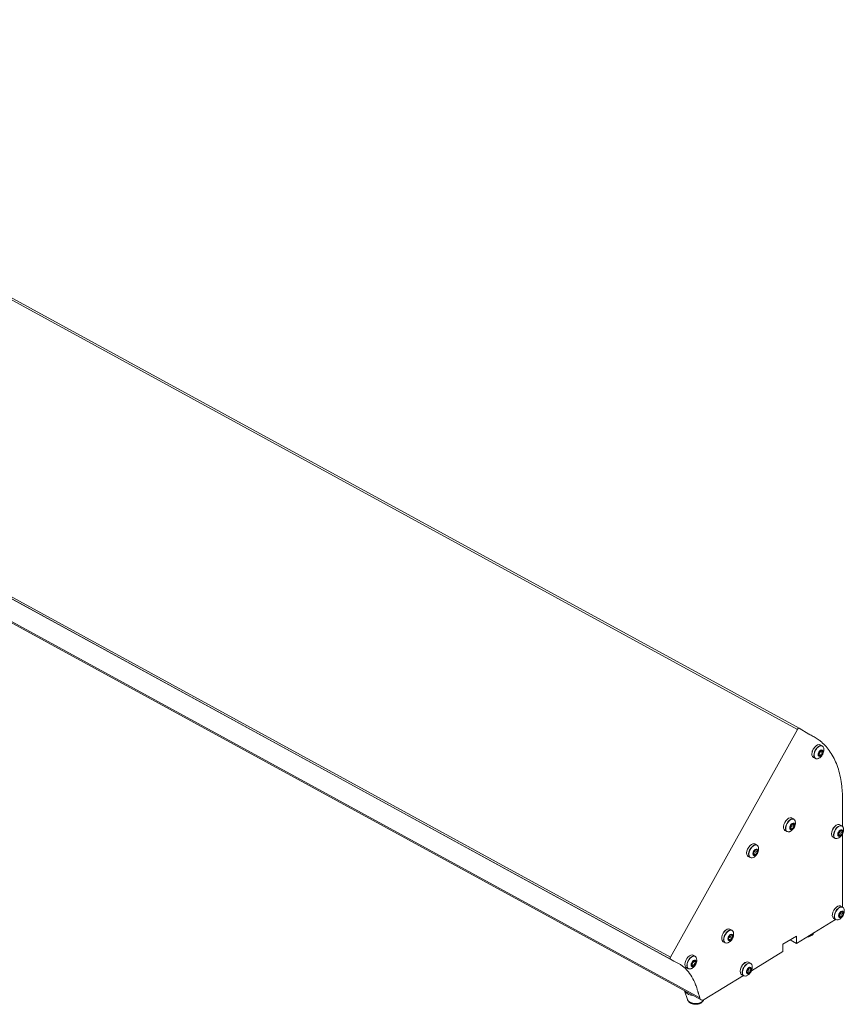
# Model space of a CAD drawing. Header units: millimetres. Extents: x 28 to 1957, y -604 to 195.
# Tile 3 of 3: x 1495 to 1957, y -604 to -52. Entities that reach past the tile are written whole.
import ezdxf

# ---------------------------------------------------------------- set-up
doc = ezdxf.new("R2010")
doc.units = ezdxf.units.MM

msp = doc.modelspace()

# ---------------------------------------------------------------- linework, layer by layer
at = {"color": 7, "linetype": 'Continuous', "lineweight": 15}
for p, q in [((1931.04, -449.73), (1204.91, -52.8)), ((1932.01, -449.13), (1205.88, -52.21)), ((1133.84, -180.3), (1859.97, -577.23)), ((1133.84, -181.46), (1859.96, -578.38)), ((1861.91, -579.51), (1135.79, -182.59)), ((1150.22, -203.25), (1876.35, -600.17)), ((1150.94, -204.33), (1877.07, -601.26)), ((1859.97, -577.23), (1931.04, -449.73)), ((1937.56, -452.34), (1932.01, -449.13)), ((1937.56, -452.34), (1937.7, -452.42)), ((1943.34, -463.21), (1944.65, -463.92)), ((1945.12, -463.04), (1943.82, -462.32)), ((1943.85, -461.64), (1944.09, -461.77)), ((1944.99, -458.99), (1943.88, -458.39)), ((1944.17, -461.79), (1945.14, -462.32)), ((1945.91, -461.13), (1945.82, -460.42)), ((1940.05, -465.41), (1941.16, -466.01)), ((1944.06, -464.33), (1942.75, -463.62)), ((1943.01, -463.78), (1942.76, -463.64)), ((1956.36, -504.02), (1956.36, -490.93)), ((1929.06, -499.96), (1927.95, -499.36)), ((1929.97, -502.11), (1929.89, -501.42)), ((1924.11, -506.38), (1925.22, -506.98)), ((1927.13, -504.9), (1926.79, -504.71)), ((1928.29, -505.24), (1926.98, -504.52)), ((1927.52, -504.02), (1928.83, -504.74)), ((1927.85, -502.73), (1927.99, -502.8)), ((1929.25, -503.83), (1927.94, -503.11)), ((1928.38, -502.72), (1929.15, -503.14)), ((1954.85, -506.96), (1956.16, -507.68)), ((1955.99, -503.73), (1954.88, -503.12)), ((1955.09, -506.19), (1955.6, -506.47)), ((1951.05, -510.14), (1952.16, -510.75)), ((1953.83, -510.68), (1954.36, -510.42)), ((1954.54, -509.09), (1953.92, -508.75)), ((1955.84, -508.37), (1954.54, -507.66)), ((1956.36, -549.26), (1956.36, -508.13)), ((1908.38, -518.96), (1907.07, -518.25)), ((1908.42, -514.51), (1907.31, -513.9)), ((1907.31, -517.54), (1908.62, -518.25)), ((1907.44, -516.99), (1907.87, -517.23)), ((1903.47, -520.92), (1904.58, -521.53)), ((1906.27, -521.45), (1906.78, -521.2)), ((1906.38, -518.87), (1906.35, -518.86)), ((1907.13, -519.9), (1906.45, -519.53)), ((1956.41, -549.29), (1955.3, -548.68)), ((1930.5, -569.56), (1952.4, -556.21)), ((1951.46, -555.7), (1952.57, -556.31)), ((1954.25, -556.23), (1954.77, -555.98)), ((1954.36, -553.65), (1954.33, -553.64)), ((1955.11, -554.67), (1954.44, -554.3)), ((1956.36, -553.74), (1955.06, -553.02)), ((1955.3, -552.31), (1956.61, -553.03)), ((1955.42, -551.77), (1955.85, -552.01)), ((1894.42, -562.22), (1893.31, -561.61)), ((1892.95, -567.57), (1892.32, -567.23)), ((1894.25, -566.89), (1892.94, -566.18)), ((1893.26, -565.49), (1894.57, -566.2)), ((1893.53, -564.68), (1894.05, -564.97)), ((1895.33, -564.36), (1895.25, -563.68)), ((1922.94, -570.09), (1930.5, -565.48)), ((1930.5, -569.56), (1926.97, -567.63)), ((1930.5, -565.48), (1930.5, -569.56)), ((1889.47, -568.63), (1890.58, -569.24)), ((1922.94, -574.17), (1922.94, -570.09)), ((1859.96, -578.38), (1861.91, -579.51)), ((1873.78, -576.76), (1872.67, -576.16)), ((1874.69, -578.9), (1874.61, -578.17)), ((1905.31, -584.92), (1922.94, -574.17)), ((1861.91, -579.51), (1864.43, -580.77)), ((1868.83, -583.17), (1869.94, -583.78)), ((1871.77, -581.45), (1871.57, -581.34)), ((1872.75, -582.12), (1871.9, -581.66)), ((1872.06, -581.06), (1873.36, -581.77)), ((1873.87, -580.91), (1872.57, -580.19)), ((1872.64, -579.47), (1873.94, -580.18)), ((1872.67, -579.35), (1872.96, -579.51)), ((1903.59, -584.25), (1904.9, -584.96)), ((1904.84, -580.72), (1903.73, -580.12)), ((1904.05, -583.23), (1904.65, -583.56)), ((1878.89, -601.03), (1900.83, -587.65)), ((1899.89, -587.14), (1901, -587.74)), ((1903.19, -586), (1902.63, -585.69)), ((1902.69, -587.66), (1903.2, -587.42)), ((1904.51, -585.63), (1903.2, -584.91)), ((1867.87, -596.23), (1869.44, -601.03))]:
    msp.add_line(p, q, dxfattribs=at)
at = {"color": 8, "linetype": 'Continuous', "lineweight": 15}
for p, q in [((1944, -461.69), (1943.9, -461.63)), ((1945.06, -461.68), (1944.68, -461.47)), ((1942.78, -463.68), (1942.89, -463.75)), ((1943.09, -464.41), (1943.47, -464.62)), ((1926.81, -504.79), (1926.97, -504.88)), ((1927.26, -505.37), (1927.66, -505.59)), ((1927.94, -502.76), (1927.87, -502.73)), ((1929.04, -502.57), (1928.68, -502.37)), ((1955.46, -506.23), (1955.22, -506.09)), ((1956.23, -506.82), (1955.64, -506.49)), ((1956.66, -504.47), (1956.85, -505.15)), ((1953.81, -509.02), (1954.13, -509.2)), ((1954.06, -508.46), (1955.21, -509.09)), ((1907.74, -517.04), (1907.54, -516.93)), ((1908.62, -517.44), (1908.18, -517.2)), ((1906.31, -519.86), (1906.65, -520.05)), ((1906.35, -518.86), (1906.36, -518.87)), ((1906.5, -519.05), (1907.78, -519.75)), ((1954.29, -554.64), (1954.64, -554.83)), ((1954.34, -553.64), (1954.35, -553.65)), ((1954.49, -553.82), (1955.77, -554.52)), ((1955.73, -551.82), (1955.52, -551.71)), ((1956.6, -552.22), (1956.16, -551.98)), ((1892.23, -567.5), (1892.54, -567.67)), ((1892.46, -566.97), (1893.61, -567.6)), ((1894.66, -565.33), (1893.51, -564.7)), ((1893.91, -564.71), (1893.66, -564.57)), ((1871.59, -581.37), (1871.68, -581.42)), ((1871.82, -582.17), (1872.19, -582.38)), ((1872.87, -579.41), (1872.73, -579.34)), ((1873.88, -579.5), (1873.5, -579.29)), ((1905.1, -584.06), (1903.96, -583.43)), ((1904.5, -583.21), (1904.21, -583.05)), ((1902.59, -585.89), (1902.86, -586.04)), ((1902.68, -585.59), (1903.84, -586.23))]:
    msp.add_line(p, q, dxfattribs=at)
at = {"color": 7, "linetype": 'Continuous', "lineweight": 15, "flags": 128}
for points in [[(1932.01, -449.13), (1931.9, -449.1), (1931.78, -449.09), (1931.66, -449.13), (1931.52, -449.19), (1931.39, -449.29), (1931.26, -449.41), (1931.14, -449.56), (1931.04, -449.73)], [(1940, -460.82), (1940.13, -460.59), (1940.81, -459.64), (1941.6, -458.88), (1942.42, -458.4), (1943.2, -458.23), (1943.87, -458.38), (1943.88, -458.39)], [(1941.11, -461.42), (1941.24, -461.19), (1941.92, -460.24), (1942.71, -459.49), (1943.53, -459.01), (1944.31, -458.83), (1944.98, -458.99), (1944.99, -458.99)], [(1945.45, -462.21), (1945.34, -461.65), (1945.04, -461.3), (1944.6, -461.22), (1944.07, -461.42), (1943.54, -461.86), (1943.1, -462.49), (1942.8, -463.2), (1942.7, -463.89), (1942.8, -464.45), (1943.1, -464.8), (1943.54, -464.88), (1944.07, -464.68), (1944.6, -464.24), (1945.04, -463.61), (1945.34, -462.9), (1945.45, -462.21)], [(1942.89, -463.75), (1942.82, -463.73), (1942.77, -463.67), (1942.75, -463.58), (1942.75, -463.47), (1942.79, -463.35), (1942.85, -463.23), (1942.93, -463.13), (1943.02, -463.06)], [(1943.5, -462.18), (1943.51, -462.06), (1943.55, -461.94), (1943.61, -461.83), (1943.69, -461.73), (1943.78, -461.66), (1943.87, -461.63), (1943.95, -461.64), (1944, -461.69)], [(1944.68, -461.48), (1944.59, -461.58), (1944.5, -461.67), (1944.4, -461.74), (1944.3, -461.78), (1944.21, -461.8), (1944.13, -461.79), (1944.06, -461.75), (1944, -461.69)], [(1944.68, -461.48), (1944.76, -461.39), (1944.85, -461.32), (1944.94, -461.3), (1945.01, -461.31), (1945.06, -461.37), (1945.09, -461.45), (1945.09, -461.56), (1945.06, -461.68)], [(1945.25, -462.35), (1945.17, -462.34), (1945.1, -462.3), (1945.05, -462.24), (1945.01, -462.15), (1944.99, -462.05), (1945, -461.93), (1945.02, -461.81), (1945.06, -461.68)], [(1945.25, -462.35), (1945.32, -462.37), (1945.37, -462.43), (1945.4, -462.52), (1945.39, -462.63), (1945.35, -462.75), (1945.29, -462.87), (1945.21, -462.97), (1945.12, -463.04)], [(1942.89, -463.75), (1942.97, -463.76), (1943.04, -463.8), (1943.1, -463.86), (1943.13, -463.95), (1943.15, -464.05), (1943.15, -464.16), (1943.13, -464.29), (1943.09, -464.42)], [(1943.47, -464.62), (1943.38, -464.71), (1943.29, -464.78), (1943.21, -464.8), (1943.13, -464.79), (1943.08, -464.73), (1943.05, -464.65), (1943.05, -464.54), (1943.09, -464.42)], [(1943.47, -464.62), (1943.55, -464.51), (1943.65, -464.43), (1943.74, -464.36), (1943.84, -464.32), (1943.93, -464.3), (1944.01, -464.31), (1944.08, -464.35), (1944.14, -464.41)], [(1944.65, -463.92), (1944.64, -464.03), (1944.6, -464.15), (1944.53, -464.27), (1944.45, -464.37), (1944.36, -464.43), (1944.27, -464.46), (1944.2, -464.45), (1944.14, -464.41)], [(1924.11, -506.38), (1924.06, -506.35), (1923.59, -505.85), (1923.32, -505.09), (1923.3, -504.13), (1923.53, -503.05), (1923.97, -501.96), (1924.6, -500.96), (1925.36, -500.12), (1926.17, -499.52), (1926.97, -499.23), (1927.69, -499.25), (1927.95, -499.36)], [(1925.22, -506.98), (1925.17, -506.96), (1924.69, -506.46), (1924.43, -505.69), (1924.41, -504.73), (1924.64, -503.66), (1925.08, -502.57), (1925.71, -501.56), (1926.46, -500.72), (1927.28, -500.13), (1928.08, -499.83), (1928.8, -499.86), (1929.06, -499.96)], [(1929.51, -503.18), (1929.41, -502.62), (1929.11, -502.27), (1928.67, -502.19), (1928.14, -502.39), (1927.61, -502.83), (1927.17, -503.46), (1926.87, -504.17), (1926.76, -504.86), (1926.87, -505.42), (1927.17, -505.77), (1927.61, -505.85), (1928.14, -505.65), (1928.67, -505.21), (1929.11, -504.58), (1929.41, -503.87), (1929.51, -503.18)], [(1926.97, -504.88), (1926.89, -504.87), (1926.83, -504.82), (1926.8, -504.75), (1926.79, -504.64), (1926.82, -504.52), (1926.87, -504.4), (1926.95, -504.3), (1927.03, -504.21)], [(1926.97, -504.88), (1927.05, -504.87), (1927.13, -504.9), (1927.19, -504.95), (1927.24, -505.02), (1927.27, -505.11), (1927.28, -505.22), (1927.26, -505.34), (1927.23, -505.47)], [(1927.66, -505.59), (1927.58, -505.69), (1927.49, -505.77), (1927.4, -505.81), (1927.32, -505.81), (1927.26, -505.76), (1927.22, -505.69), (1927.21, -505.59), (1927.23, -505.47)], [(1927.45, -503.3), (1927.45, -503.2), (1927.48, -503.08), (1927.54, -502.96), (1927.61, -502.86), (1927.7, -502.78), (1927.79, -502.73), (1927.87, -502.73), (1927.94, -502.76)], [(1927.66, -505.59), (1927.74, -505.48), (1927.83, -505.38), (1927.92, -505.3), (1928.02, -505.25), (1928.11, -505.22), (1928.2, -505.21), (1928.28, -505.23), (1928.34, -505.28)], [(1928.62, -502.45), (1928.54, -502.56), (1928.45, -502.66), (1928.36, -502.74), (1928.26, -502.79), (1928.17, -502.82), (1928.08, -502.83), (1928, -502.81), (1927.94, -502.76)], [(1928.83, -504.74), (1928.83, -504.84), (1928.8, -504.96), (1928.74, -505.08), (1928.67, -505.18), (1928.58, -505.26), (1928.49, -505.31), (1928.41, -505.31), (1928.34, -505.28)], [(1928.62, -502.45), (1928.7, -502.35), (1928.79, -502.27), (1928.88, -502.23), (1928.96, -502.23), (1929.02, -502.27), (1929.06, -502.35), (1929.07, -502.45), (1929.04, -502.57)], [(1929.31, -503.16), (1929.23, -503.17), (1929.15, -503.14), (1929.09, -503.09), (1929.04, -503.02), (1929.01, -502.93), (1929, -502.82), (1929.01, -502.7), (1929.04, -502.57)], [(1929.31, -503.16), (1929.39, -503.17), (1929.45, -503.21), (1929.48, -503.29), (1929.49, -503.4), (1929.46, -503.52), (1929.41, -503.64), (1929.33, -503.74), (1929.25, -503.83)], [(1951.05, -510.14), (1950.64, -509.8), (1950.31, -509.11), (1950.22, -508.2), (1950.37, -507.15), (1950.75, -506.06), (1951.33, -505.01), (1952.05, -504.11), (1952.85, -503.44), (1953.67, -503.05), (1954.42, -502.97), (1954.88, -503.12)], [(1952.16, -510.75), (1951.75, -510.4), (1951.42, -509.71), (1951.33, -508.8), (1951.48, -507.76), (1951.86, -506.66), (1952.43, -505.62), (1953.16, -504.72), (1953.96, -504.04), (1954.78, -503.65), (1955.53, -503.58), (1956.15, -503.83), (1956.59, -504.39), (1956.59, -504.39)], [(1955.07, -509.42), (1955.6, -508.97), (1956.04, -508.35), (1956.34, -507.63), (1956.45, -506.95), (1956.34, -506.38), (1956.04, -506.04), (1955.6, -505.95), (1955.07, -506.15), (1954.55, -506.6), (1954.1, -507.22), (1953.8, -507.93), (1953.7, -508.62), (1953.8, -509.18), (1954.1, -509.53), (1954.55, -509.61), (1955.07, -509.42)], [(1953.99, -507.89), (1953.94, -507.83), (1953.92, -507.73), (1953.94, -507.62), (1953.98, -507.5), (1954.04, -507.38), (1954.12, -507.29), (1954.21, -507.22), (1954.3, -507.19)], [(1954.54, -507.66), (1954.62, -507.63), (1954.71, -507.56), (1954.8, -507.47), (1954.86, -507.35), (1954.9, -507.23), (1954.91, -507.12), (1954.89, -507.03), (1954.85, -506.96)], [(1954.85, -506.96), (1954.79, -506.9), (1954.77, -506.85)], [(1954.93, -506.48), (1954.98, -506.36), (1955.05, -506.24), (1955.13, -506.15), (1955.22, -506.09), (1955.31, -506.07), (1955.38, -506.08), (1955.43, -506.14), (1955.46, -506.23)], [(1956.02, -506.37), (1955.92, -506.44), (1955.82, -506.48), (1955.73, -506.5), (1955.65, -506.49), (1955.58, -506.46), (1955.52, -506.4), (1955.48, -506.32), (1955.46, -506.23)], [(1956.02, -506.37), (1956.11, -506.31), (1956.19, -506.3), (1956.27, -506.32), (1956.31, -506.38), (1956.34, -506.47), (1956.33, -506.58), (1956.29, -506.7), (1956.23, -506.82)], [(1954.13, -509.2), (1954.04, -509.25), (1953.95, -509.27), (1953.88, -509.25), (1953.83, -509.19), (1953.81, -509.1), (1953.82, -508.99), (1953.85, -508.87), (1953.91, -508.75)], [(1954.13, -509.2), (1954.22, -509.13), (1954.32, -509.09), (1954.41, -509.07), (1954.49, -509.07), (1954.57, -509.11), (1954.62, -509.16), (1954.66, -509.24), (1954.68, -509.34)], [(1955.21, -509.09), (1955.17, -509.21), (1955.1, -509.32), (1955.02, -509.42), (1954.92, -509.48), (1954.84, -509.5), (1954.76, -509.48), (1954.71, -509.43), (1954.68, -509.34)], [(1956.16, -507.68), (1956.2, -507.74), (1956.22, -507.83), (1956.21, -507.95), (1956.17, -508.07), (1956.1, -508.18), (1956.02, -508.28), (1955.93, -508.34), (1955.84, -508.37)], [(1903.47, -520.92), (1903.04, -520.53), (1902.72, -519.82), (1902.65, -518.9), (1902.81, -517.84), (1903.21, -516.75), (1903.8, -515.71), (1904.54, -514.83), (1905.34, -514.18), (1906.16, -513.81), (1906.9, -513.76), (1907.31, -513.9)], [(1904.14, -521.14), (1903.83, -520.43), (1903.76, -519.51), (1903.92, -518.45), (1904.32, -517.36), (1904.91, -516.32), (1905.64, -515.44), (1906.45, -514.78), (1907.26, -514.41), (1908.01, -514.37), (1908.42, -514.51)], [(1907.5, -520.2), (1908.02, -519.75), (1908.47, -519.12), (1908.77, -518.41), (1908.87, -517.72), (1908.77, -517.16), (1908.47, -516.81), (1908.02, -516.73), (1907.5, -516.93), (1906.97, -517.37), (1906.53, -518), (1906.23, -518.71), (1906.12, -519.4), (1906.23, -519.96), (1906.53, -520.31), (1906.97, -520.39), (1907.5, -520.2)], [(1906.36, -518.87), (1906.31, -518.82), (1906.28, -518.73), (1906.28, -518.62), (1906.31, -518.51), (1906.37, -518.39), (1906.44, -518.28), (1906.53, -518.21), (1906.62, -518.16)], [(1907.07, -518.25), (1907.16, -518.21), (1907.25, -518.13), (1907.32, -518.02), (1907.38, -517.91), (1907.41, -517.79), (1907.41, -517.68), (1907.38, -517.59), (1907.34, -517.55)], [(1907.21, -517.38), (1907.25, -517.26), (1907.31, -517.14), (1907.38, -517.04), (1907.47, -516.96), (1907.56, -516.93), (1907.64, -516.93), (1907.71, -516.97), (1907.74, -517.04)], [(1908.35, -517.07), (1908.25, -517.15), (1908.16, -517.21), (1908.06, -517.25), (1907.97, -517.26), (1907.89, -517.24), (1907.83, -517.2), (1907.78, -517.13), (1907.74, -517.04)], [(1908.35, -517.07), (1908.44, -517), (1908.52, -516.97), (1908.6, -516.98), (1908.66, -517.02), (1908.69, -517.1), (1908.7, -517.21), (1908.67, -517.33), (1908.62, -517.44)], [(1908.63, -518.26), (1908.69, -518.31), (1908.72, -518.39), (1908.72, -518.5), (1908.69, -518.62), (1908.63, -518.74), (1908.55, -518.84), (1908.46, -518.92), (1908.38, -518.96)], [(1908.63, -518.26), (1908.57, -518.21), (1908.52, -518.14), (1908.49, -518.05), (1908.48, -517.95), (1908.48, -517.83), (1908.51, -517.7), (1908.56, -517.57), (1908.62, -517.44)], [(1905.2, -521.69), (1904.67, -521.57), (1904.14, -521.14)], [(1906.65, -520.05), (1906.56, -520.12), (1906.47, -520.16), (1906.39, -520.15), (1906.33, -520.1), (1906.3, -520.02), (1906.3, -519.92), (1906.32, -519.8), (1906.38, -519.68)], [(1906.36, -518.87), (1906.43, -518.91), (1906.48, -518.98), (1906.51, -519.07), (1906.52, -519.18), (1906.51, -519.3), (1906.48, -519.43), (1906.44, -519.55), (1906.38, -519.68)], [(1906.65, -520.05), (1906.74, -519.97), (1906.84, -519.91), (1906.94, -519.88), (1907.02, -519.87), (1907.1, -519.88), (1907.17, -519.93), (1907.22, -519.99), (1907.25, -520.08)], [(1907.78, -519.75), (1907.75, -519.87), (1907.69, -519.99), (1907.61, -520.09), (1907.52, -520.16), (1907.43, -520.2), (1907.35, -520.2), (1907.29, -520.16), (1907.25, -520.08)], [(1951.46, -555.7), (1951.26, -555.57), (1950.84, -554.99), (1950.64, -554.17), (1950.69, -553.17), (1950.97, -552.08), (1951.47, -551.01), (1952.14, -550.03), (1952.91, -549.25), (1953.73, -548.73), (1954.52, -548.52), (1955.21, -548.64), (1955.3, -548.68)], [(1952.57, -556.31), (1952.37, -556.17), (1951.95, -555.6), (1951.75, -554.77), (1951.79, -553.77), (1952.08, -552.69), (1952.58, -551.61), (1953.24, -550.64), (1954.02, -549.86), (1954.84, -549.34), (1955.63, -549.13), (1956.32, -549.24), (1956.84, -549.67), (1956.84, -549.67)], [(1956.91, -549.76), (1957.22, -550.46), (1957.26, -550.66)], [(1955.48, -554.97), (1956.01, -554.53), (1956.46, -553.9), (1956.76, -553.19), (1956.86, -552.5), (1956.76, -551.94), (1956.46, -551.59), (1956.01, -551.51), (1955.48, -551.71), (1954.96, -552.15), (1954.51, -552.78), (1954.21, -553.49), (1954.11, -554.18), (1954.21, -554.74), (1954.51, -555.09), (1954.96, -555.17), (1955.48, -554.97)], [(1954.35, -553.65), (1954.29, -553.6), (1954.27, -553.51), (1954.27, -553.41), (1954.3, -553.29), (1954.35, -553.17), (1954.43, -553.07), (1954.52, -552.99), (1954.61, -552.94)], [(1954.64, -554.83), (1954.55, -554.9), (1954.46, -554.93), (1954.38, -554.93), (1954.32, -554.88), (1954.29, -554.8), (1954.29, -554.7), (1954.31, -554.58), (1954.36, -554.46)], [(1954.35, -553.65), (1954.42, -553.69), (1954.46, -553.76), (1954.49, -553.85), (1954.51, -553.96), (1954.5, -554.08), (1954.47, -554.21), (1954.43, -554.33), (1954.36, -554.46)], [(1954.64, -554.83), (1954.73, -554.75), (1954.83, -554.69), (1954.92, -554.66), (1955.01, -554.65), (1955.09, -554.66), (1955.16, -554.7), (1955.21, -554.77), (1955.24, -554.86)], [(1955.06, -553.02), (1955.15, -552.98), (1955.23, -552.9), (1955.31, -552.8), (1955.37, -552.68), (1955.4, -552.56), (1955.4, -552.45), (1955.37, -552.37), (1955.33, -552.33)], [(1955.2, -552.16), (1955.23, -552.04), (1955.29, -551.92), (1955.37, -551.82), (1955.46, -551.74), (1955.55, -551.71), (1955.63, -551.71), (1955.69, -551.75), (1955.73, -551.82)], [(1955.77, -554.52), (1955.74, -554.64), (1955.68, -554.76), (1955.6, -554.86), (1955.51, -554.94), (1955.42, -554.97), (1955.34, -554.97), (1955.28, -554.93), (1955.24, -554.86)], [(1956.33, -551.85), (1956.24, -551.93), (1956.14, -551.99), (1956.05, -552.03), (1955.96, -552.04), (1955.88, -552.02), (1955.81, -551.98), (1955.76, -551.91), (1955.73, -551.82)], [(1956.33, -551.85), (1956.42, -551.78), (1956.51, -551.75), (1956.59, -551.75), (1956.65, -551.8), (1956.68, -551.88), (1956.68, -551.98), (1956.66, -552.1), (1956.6, -552.22)], [(1956.62, -553.03), (1956.67, -553.08), (1956.7, -553.17), (1956.7, -553.27), (1956.67, -553.39), (1956.62, -553.51), (1956.54, -553.62), (1956.45, -553.69), (1956.36, -553.74)], [(1956.62, -553.03), (1956.55, -552.99), (1956.51, -552.92), (1956.47, -552.83), (1956.46, -552.72), (1956.47, -552.6), (1956.5, -552.48), (1956.54, -552.35), (1956.6, -552.22)], [(1889.47, -568.63), (1889.28, -568.5), (1888.85, -567.92), (1888.65, -567.1), (1888.7, -566.1), (1888.99, -565.01), (1889.48, -563.93), (1890.15, -562.96), (1890.93, -562.18), (1891.75, -561.66), (1892.54, -561.45), (1893.22, -561.57), (1893.31, -561.61)], [(1890.58, -569.24), (1890.38, -569.1), (1889.96, -568.53), (1889.76, -567.7), (1889.81, -566.7), (1890.09, -565.62), (1890.59, -564.54), (1891.26, -563.57), (1892.04, -562.79), (1892.86, -562.27), (1893.65, -562.06), (1894.33, -562.17), (1894.42, -562.22)], [(1894.87, -565.43), (1894.77, -564.87), (1894.47, -564.52), (1894.03, -564.44), (1893.5, -564.64), (1892.97, -565.08), (1892.53, -565.71), (1892.23, -566.42), (1892.12, -567.11), (1892.23, -567.67), (1892.53, -568.02), (1892.97, -568.1), (1893.5, -567.91), (1894.03, -567.46), (1894.47, -566.83), (1894.77, -566.12), (1894.87, -565.43)], [(1892.54, -567.67), (1892.45, -567.72), (1892.36, -567.74), (1892.29, -567.72), (1892.24, -567.65), (1892.22, -567.56), (1892.23, -567.45), (1892.27, -567.33), (1892.34, -567.21)], [(1892.43, -566.34), (1892.38, -566.28), (1892.37, -566.18), (1892.38, -566.07), (1892.42, -565.95), (1892.49, -565.83), (1892.57, -565.74), (1892.66, -565.68), (1892.75, -565.65)], [(1892.54, -567.67), (1892.64, -567.6), (1892.73, -567.56), (1892.82, -567.55), (1892.9, -567.56), (1892.97, -567.59), (1893.03, -567.65), (1893.07, -567.73), (1893.09, -567.84)], [(1892.94, -566.18), (1893.03, -566.15), (1893.12, -566.09), (1893.2, -566), (1893.27, -565.88), (1893.31, -565.76), (1893.33, -565.65), (1893.31, -565.55), (1893.26, -565.49)], [(1893.61, -567.6), (1893.57, -567.72), (1893.5, -567.83), (1893.41, -567.92), (1893.32, -567.98), (1893.24, -568), (1893.16, -567.98), (1893.11, -567.92), (1893.09, -567.84)], [(1893.18, -565.36), (1893.21, -565.42), (1893.26, -565.49)], [(1893.39, -564.95), (1893.43, -564.83), (1893.5, -564.71), (1893.59, -564.62), (1893.68, -564.57), (1893.76, -564.54), (1893.83, -564.56), (1893.89, -564.62), (1893.91, -564.71)], [(1894.46, -564.87), (1894.36, -564.94), (1894.27, -564.98), (1894.18, -565), (1894.09, -564.99), (1894.02, -564.95), (1893.97, -564.89), (1893.93, -564.81), (1893.91, -564.71)], [(1894.57, -566.2), (1894.62, -566.27), (1894.63, -566.36), (1894.62, -566.48), (1894.58, -566.6), (1894.51, -566.71), (1894.43, -566.8), (1894.34, -566.87), (1894.25, -566.89)], [(1894.46, -564.87), (1894.55, -564.82), (1894.63, -564.8), (1894.71, -564.83), (1894.75, -564.89), (1894.77, -564.98), (1894.76, -565.09), (1894.72, -565.22), (1894.66, -565.33)], [(1859.97, -577.23), (1859.88, -577.4), (1859.82, -577.58), (1859.78, -577.76), (1859.76, -577.93), (1859.78, -578.08), (1859.82, -578.21), (1859.88, -578.31), (1859.96, -578.38)], [(1868.83, -583.17), (1868.47, -582.88), (1868.12, -582.21), (1868, -581.32), (1868.13, -580.28), (1868.49, -579.19), (1869.05, -578.14), (1869.76, -577.22), (1870.56, -576.52), (1871.38, -576.1), (1872.14, -576), (1872.67, -576.16)], [(1869.94, -583.78), (1869.58, -583.49), (1869.23, -582.82), (1869.11, -581.93), (1869.24, -580.89), (1869.6, -579.8), (1870.16, -578.74), (1870.87, -577.83), (1871.67, -577.13), (1872.49, -576.71), (1873.25, -576.61), (1873.78, -576.76)], [(1874.23, -579.98), (1874.13, -579.42), (1873.83, -579.07), (1873.38, -578.99), (1872.86, -579.18), (1872.33, -579.63), (1871.89, -580.25), (1871.59, -580.97), (1871.48, -581.65), (1871.59, -582.22), (1871.89, -582.56), (1872.33, -582.65), (1872.86, -582.45), (1873.38, -582), (1873.83, -581.38), (1874.13, -580.67), (1874.23, -579.98)], [(1871.68, -581.42), (1871.61, -581.39), (1871.57, -581.33), (1871.55, -581.24), (1871.56, -581.12), (1871.6, -581), (1871.67, -580.89), (1871.75, -580.79), (1871.84, -580.73)], [(1871.68, -581.42), (1871.76, -581.44), (1871.82, -581.49), (1871.87, -581.56), (1871.9, -581.65), (1871.91, -581.76), (1871.91, -581.88), (1871.88, -582), (1871.83, -582.13)], [(1872.19, -582.38), (1872.1, -582.46), (1872.01, -582.52), (1871.93, -582.54), (1871.86, -582.52), (1871.81, -582.46), (1871.79, -582.36), (1871.79, -582.25), (1871.83, -582.13)], [(1872.19, -582.38), (1872.28, -582.28), (1872.37, -582.2), (1872.47, -582.14), (1872.56, -582.1), (1872.65, -582.09), (1872.73, -582.11), (1872.8, -582.15), (1872.85, -582.22)], [(1872.35, -579.86), (1872.37, -579.75), (1872.41, -579.63), (1872.48, -579.51), (1872.56, -579.42), (1872.65, -579.36), (1872.74, -579.34), (1872.81, -579.36), (1872.87, -579.41)], [(1872.57, -579.41), (1872.58, -579.43), (1872.64, -579.47)], [(1873.36, -581.77), (1873.35, -581.89), (1873.3, -582.01), (1873.24, -582.12), (1873.15, -582.21), (1873.06, -582.27), (1872.98, -582.29), (1872.9, -582.28), (1872.85, -582.22)], [(1873.53, -579.26), (1873.44, -579.35), (1873.34, -579.44), (1873.25, -579.49), (1873.15, -579.53), (1873.06, -579.54), (1872.98, -579.52), (1872.92, -579.48), (1872.87, -579.41)], [(1873.53, -579.26), (1873.61, -579.17), (1873.7, -579.11), (1873.79, -579.09), (1873.86, -579.12), (1873.91, -579.18), (1873.93, -579.27), (1873.92, -579.38), (1873.88, -579.5)], [(1874.03, -580.21), (1873.96, -580.19), (1873.89, -580.14), (1873.84, -580.07), (1873.81, -579.98), (1873.8, -579.87), (1873.81, -579.76), (1873.84, -579.63), (1873.88, -579.5)], [(1874.03, -580.21), (1874.1, -580.24), (1874.15, -580.3), (1874.17, -580.4), (1874.15, -580.51), (1874.11, -580.63), (1874.05, -580.75), (1873.96, -580.84), (1873.87, -580.91)], [(1899.89, -587.14), (1899.44, -586.72), (1899.13, -586), (1899.07, -585.07), (1899.25, -584.01), (1899.65, -582.92), (1899.88, -582.49)], [(1901, -587.74), (1900.55, -587.33), (1900.24, -586.61), (1900.18, -585.68), (1900.36, -584.62), (1900.76, -583.53), (1900.99, -583.09)], [(1903.92, -586.41), (1904.44, -585.97), (1904.89, -585.34), (1905.19, -584.63), (1905.29, -583.94), (1905.19, -583.38), (1904.89, -583.03), (1904.44, -582.95), (1903.92, -583.15), (1903.39, -583.59), (1902.94, -584.22), (1902.65, -584.93), (1902.54, -585.62), (1902.65, -586.18), (1902.94, -586.53), (1903.39, -586.61), (1903.92, -586.41)], [(1902.61, -580.02), (1903.35, -579.98), (1903.73, -580.12)], [(1904, -583.33), (1904.06, -583.22), (1904.13, -583.11), (1904.22, -583.04), (1904.31, -583), (1904.39, -582.99), (1904.46, -583.03), (1904.49, -583.11), (1904.5, -583.21)], [(1904.98, -583.52), (1904.88, -583.56), (1904.79, -583.59), (1904.7, -583.58), (1904.63, -583.55), (1904.57, -583.49), (1904.53, -583.42), (1904.51, -583.32), (1904.5, -583.21)], [(1904.98, -583.52), (1905.07, -583.48), (1905.14, -583.49), (1905.2, -583.53), (1905.24, -583.61), (1905.25, -583.71), (1905.22, -583.83), (1905.17, -583.95), (1905.1, -584.06)], [(1902.86, -586.04), (1902.77, -586.08), (1902.69, -586.07), (1902.63, -586.03), (1902.59, -585.95), (1902.59, -585.85), (1902.61, -585.73), (1902.67, -585.61), (1902.74, -585.5)], [(1902.86, -586.04), (1902.95, -585.99), (1903.05, -585.97), (1903.13, -585.98), (1903.2, -586.01), (1903.26, -586.06), (1903.3, -586.14), (1903.33, -586.24), (1903.33, -586.35)], [(1903.84, -586.23), (1903.78, -586.34), (1903.7, -586.45), (1903.61, -586.52), (1903.52, -586.56), (1903.44, -586.56), (1903.38, -586.53), (1903.34, -586.45), (1903.33, -586.35)], [(1867.94, -596.32), (1868.15, -596.67), (1868.17, -596.7)]]:
    msp.add_lwpolyline(points, dxfattribs=at)
at = {"color": 8, "linetype": 'Continuous', "lineweight": 15, "flags": 128}
for points in [[(1939.29, -462.75), (1939.61, -461.66), (1940, -460.82)], [(1940.4, -463.35), (1940.71, -462.26), (1941.11, -461.42)], [(1940.53, -463.4), (1940.84, -462.32), (1941.35, -461.26), (1942.03, -460.32), (1942.81, -459.58), (1943.62, -459.1), (1944.39, -458.93), (1945.05, -459.08), (1945.54, -459.54), (1945.83, -460.27), (1945.85, -460.39)], [(1942.82, -465.97), (1942.33, -466.14), (1941.6, -466.15), (1941.02, -465.84), (1940.62, -465.24), (1940.46, -464.4), (1940.53, -463.4)], [(1926.88, -506.94), (1926.7, -507.02), (1925.94, -507.15), (1925.29, -506.97), (1924.82, -506.47), (1924.56, -505.72), (1924.54, -504.77), (1924.76, -503.71), (1925.2, -502.63), (1925.82, -501.64), (1926.57, -500.81), (1927.37, -500.22), (1928.17, -499.93), (1928.88, -499.95), (1929.44, -500.3), (1929.81, -500.93), (1929.92, -501.39)], [(1953.81, -510.71), (1953.09, -510.91), (1952.4, -510.82), (1951.87, -510.42), (1951.55, -509.74), (1951.45, -508.84), (1951.6, -507.8), (1951.98, -506.72), (1952.55, -505.69), (1953.26, -504.8), (1954.06, -504.13), (1954.86, -503.75), (1955.61, -503.68), (1956.22, -503.93), (1956.66, -504.47), (1956.66, -504.47)], [(1904.27, -521.15), (1903.96, -520.45), (1903.88, -519.54), (1904.05, -518.5), (1904.44, -517.42), (1905.03, -516.39), (1905.75, -515.52), (1906.55, -514.87), (1907.35, -514.51), (1908.09, -514.46), (1908.69, -514.74), (1909.11, -515.31), (1909.28, -515.91)], [(1954.23, -556.26), (1953.83, -556.41), (1953.1, -556.45), (1952.49, -556.18), (1952.07, -555.62), (1951.88, -554.8), (1951.92, -553.81), (1952.2, -552.74), (1952.69, -551.68), (1953.35, -550.72), (1954.12, -549.95), (1954.93, -549.43), (1955.71, -549.22), (1956.39, -549.34), (1956.91, -549.76), (1956.91, -549.76)], [(1892.24, -569.2), (1891.85, -569.34), (1891.11, -569.39), (1890.5, -569.11), (1890.09, -568.54), (1889.89, -567.73), (1889.94, -566.74), (1890.22, -565.67), (1890.71, -564.61), (1891.37, -563.65), (1892.14, -562.88), (1892.95, -562.36), (1893.73, -562.16), (1894.41, -562.27), (1894.92, -562.69), (1895.23, -563.39), (1895.28, -563.64)], [(1871.57, -583.75), (1870.95, -583.93), (1870.25, -583.87), (1869.7, -583.5), (1869.35, -582.84), (1869.24, -581.96), (1869.36, -580.93), (1869.72, -579.85), (1870.27, -578.81), (1870.98, -577.91), (1871.77, -577.22), (1872.57, -576.8), (1873.33, -576.7), (1873.96, -576.92), (1874.41, -577.44), (1874.63, -578.15)], [(1902.67, -587.7), (1902.62, -587.72), (1901.85, -587.91), (1901.18, -587.78), (1900.67, -587.34), (1900.37, -586.63), (1900.3, -585.71), (1900.48, -584.67), (1900.88, -583.59), (1901.47, -582.57), (1902.2, -581.7), (1903, -581.07), (1903.8, -580.72), (1903.8, -580.72)], [(1869.44, -601.03), (1869.52, -601.22), (1870.04, -601.93), (1870.89, -602.53), (1872, -602.96), (1873.27, -603.2), (1874.61, -603.22), (1875.9, -603.02), (1877.05, -602.62), (1877.96, -602.05), (1878.54, -601.36), (1878.69, -601.03)]]:
    msp.add_lwpolyline(points, dxfattribs=at)
at = {"color": 7, "linetype": 'Continuous', "lineweight": 15}
for centre, radius, start, end in [((1941.48, -463.56), 2.34, 159.5586, 232.0357), ((1941.65, -461.72), 2.08, 302.0293, 0.5945), ((1942.78, -463.23), 0.56, 291.7906, 1.9452), ((1942.42, -462.16), 1.08, 303.8095, 359.3723), ((1944.42, -463.22), 1.08, 123.8095, 179.3719), ((1943.51, -461.83), 0.574, 301.8459, 6.7543), ((1945.72, -463.93), 1.08, 123.8095, 179.3719), ((1942.59, -464.17), 2.34, 159.5586, 232.0357), ((1926.87, -504.74), 0.246, 62.1402, 99.6502), ((1925.58, -502.62), 2.21, 305.0129, 357.1474), ((1926.39, -503.37), 1.06, 307.2438, 3.4097), ((1926.99, -504.08), 0.532, 284.2765, 6.8939), ((1928.58, -503.96), 1.06, 127.2438, 183.4095), ((1927.54, -502.61), 0.644, 308.3105, 339.8264), ((1929.89, -504.67), 1.06, 127.2438, 183.4095), ((1952.38, -506.31), 2.37, 315.2146, 343.1477), ((1954.02, -506.31), 0.933, 287.7386, 349.3872), ((1956.75, -507.29), 0.708, 137.3948, 212.6613), ((1953.39, -508.27), 0.708, 317.3948, 32.6612), ((1954.72, -508.39), 0.759, 104.2861, 149.1992), ((1956.13, -509.26), 0.933, 107.7386, 169.3872), ((1904.84, -517.1), 2.33, 310.9136, 344.1245), ((1907.47, -519.17), 1.01, 113.8035, 169.8815), ((1906.21, -517.24), 1.01, 293.8154, 352.0471), ((1907.44, -517.31), 0.259, 203.2499, 239.5768), ((1905.46, -520.08), 1.61, 221.9125, 299.127), ((1908.78, -519.89), 1.01, 113.8161, 172.0464), ((1952.83, -551.88), 2.33, 310.7979, 344.2094), ((1955.47, -553.95), 1.01, 113.9116, 170.3838), ((1954.2, -552.02), 1.01, 293.9188, 352.1003), ((1955.43, -552.09), 0.259, 202.8228, 239.5742), ((1956.77, -554.66), 1.01, 113.9188, 172.1003), ((1891.8, -566.72), 0.727, 317.1571, 31.0152), ((1890.8, -564.8), 2.37, 315.7687, 343.2588), ((1893.07, -566.84), 0.676, 101.1751, 146.778), ((1892.49, -564.77), 0.917, 286.5805, 348.9784), ((1894.51, -567.77), 0.917, 106.5804, 168.9782), ((1895.19, -565.83), 0.727, 137.1566, 211.0158), ((1870.43, -579.49), 2.08, 302.5138, 0.5102), ((1871.28, -579.81), 1.08, 301.6769, 357.3632), ((1871.43, -581.02), 0.629, 310.2748, 357.0567), ((1873.13, -581.11), 1.08, 121.6774, 177.3627), ((1872.33, -579.72), 0.525, 296.6961, 16.0023), ((1874.44, -581.82), 1.08, 121.6774, 177.3627), ((1903.4, -584.42), 0.495, 98.9481, 200.7756), ((1901.2, -583.3), 2.39, 318.7738, 345.327), ((1903.13, -584.42), 0.495, 278.9476, 20.7762), ((1903.23, -583.15), 0.788, 276.7395, 346.3967), ((1904.05, -584), 0.522, 168.3499, 208.8123), ((1904.16, -581.94), 1.39, 34.5413, 108.402), ((1904.2, -582.16), 1.5, 1.3848, 105.2068), ((1905.71, -584.67), 0.863, 134.9354, 200.1558), ((1902.13, -584.89), 0.863, 314.9355, 20.1557), ((1903.16, -585.28), 0.365, 83.1713, 117.2009), ((1904.6, -586.41), 0.788, 96.7398, 166.3964), ((1904.43, -585.14), 0.495, 278.9476, 20.7762)]:
    msp.add_arc(centre, radius, start, end, dxfattribs=at)
at = {"color": 8, "linetype": 'Continuous', "lineweight": 15}
for centre, radius, start, end in [((1936.92, -561.44), 4.04, 274.1708, 329.0992), ((1904.38, -584.72), 5.03, 110.6331, 153.593), ((1905.49, -585.33), 5.03, 110.6331, 153.593), ((1873.05, -592.31), 6.56, 221.9397, 265.3612)]:
    msp.add_arc(centre, radius, start, end, dxfattribs=at)
at = {"color": 7, "linetype": 'Continuous', "lineweight": 15}
msp.add_open_spline([(1942.16, -455), (1941.35, -454.47), (1939.84, -453.59), (1938.42, -452.81), (1937.7, -452.42)], degree=3, dxfattribs=at)
for points, knots in [([(1956.36, -490.93), (1956.36, -490.03), (1956.36, -488.69), (1956.35, -487.8), (1956.33, -487.01), (1956.32, -486.67), (1956.3, -486.04), (1956.28, -485.75), (1956.24, -484.94), (1956.21, -484.46), (1956.14, -483.56), (1956.1, -483.14), (1955.9, -481.02), (1955.68, -479.37), (1954.81, -474.59), (1953.98, -471.62), (1951.82, -466.19), (1950.49, -463.74), (1948.17, -460.51), (1947.34, -459.5), (1946.23, -458.35), (1946, -458.12), (1945.53, -457.66), (1945.27, -457.42), (1944.84, -457.03), (1944.68, -456.89), (1944.34, -456.6), (1944.16, -456.45), (1943.74, -456.12), (1943.27, -455.75), (1942.59, -455.28), (1942.16, -455)], [0, 0, 0, 0, 0.015625, 0.03125, 0.03125, 0.046875, 0.046875, 0.0625, 0.0625, 0.09375, 0.09375, 0.125, 0.125, 0.25, 0.25, 0.5, 0.5, 0.75, 0.75, 0.875, 0.875, 0.90625, 0.90625, 0.9375, 0.9375, 0.953125, 0.953125, 0.96875, 0.96875, 0.984375, 1, 1, 1, 1]), ([(1939.92, -460.78), (1939.75, -461.12), (1939.52, -461.59), (1939.34, -462.15), (1939.3, -462.35), (1939.29, -462.42)], [0, 0, 0, 0, 0.627349, 0.877174, 1, 1, 1, 1]), ([(1942.84, -465.94), (1942.93, -465.9), (1943.34, -465.75), (1943.98, -465.27), (1944.74, -464.51), (1945.38, -463.5), (1945.82, -462.34), (1945.88, -461.52), (1945.91, -461.13)], [0, 0, 0, 0, 0.0500851, 0.2172124, 0.3946027, 0.5893595, 0.8064988, 1, 1, 1, 1]), ([(1926.9, -506.91), (1926.99, -506.87), (1927.4, -506.72), (1928.05, -506.24), (1928.81, -505.48), (1929.45, -504.47), (1929.89, -503.31), (1929.95, -502.49), (1929.97, -502.11)], [0, 0, 0, 0, 0.051134, 0.218077, 0.395271, 0.589813, 0.806712, 1, 1, 1, 1]), ([(1950.96, -505.52), (1950.96, -505.52), (1951.16, -505.09), (1951.56, -504.52), (1951.99, -504.16), (1952.1, -504.06)], [0, 0, 0, 0, 0.00796, 0.744722, 1, 1, 1, 1]), ([(1954.36, -510.42), (1954.66, -510.21), (1955.27, -509.78), (1956, -508.89), (1956.56, -507.84), (1956.87, -506.7), (1956.96, -505.79), (1956.86, -505.3), (1956.83, -505.18)], [0, 0, 0, 0, 0.1831644, 0.3614159, 0.5601713, 0.7557575, 0.9407203, 1, 1, 1, 1]), ([(1956.88, -505.68), (1956.89, -505.66), (1956.9, -505.42), (1956.86, -505.05), (1956.75, -504.75), (1956.71, -504.62)], [0, 0, 0, 0, 0.0449564, 0.5896766, 1, 1, 1, 1]), ([(1906.78, -521.2), (1907.09, -520.98), (1907.69, -520.56), (1908.42, -519.66), (1908.99, -518.62), (1909.3, -517.47), (1909.38, -516.56), (1909.28, -516.07), (1909.25, -515.94)], [0, 0, 0, 0, 0.182525, 0.360155, 0.558217, 0.75312, 0.937438, 1, 1, 1, 1]), ([(1954.77, -555.98), (1955.08, -555.76), (1955.68, -555.34), (1956.41, -554.44), (1956.98, -553.4), (1957.28, -552.25), (1957.37, -551.32), (1957.26, -550.82), (1957.23, -550.68)], [0, 0, 0, 0, 0.181307, 0.357751, 0.55449, 0.748093, 0.93118, 1, 1, 1, 1]), ([(1889.4, -564.04), (1889.56, -563.75), (1889.84, -563.23), (1890.38, -562.63), (1890.83, -562.21), (1891.12, -562.03), (1891.23, -561.97)], [0, 0, 0, 0, 0.328574, 0.5835218, 0.8438778, 1, 1, 1, 1]), ([(1892.26, -569.16), (1892.35, -569.13), (1892.76, -568.97), (1893.41, -568.49), (1894.17, -567.73), (1894.81, -566.72), (1895.25, -565.57), (1895.31, -564.75), (1895.33, -564.36)], [0, 0, 0, 0, 0.0514005, 0.2182965, 0.3954407, 0.5899278, 0.8067659, 1, 1, 1, 1]), ([(1936.32, -566.02), (1936.57, -566), (1936.99, -565.98), (1937.65, -565.81), (1938.31, -565.59), (1939.02, -565.2), (1939.66, -564.68), (1940.16, -564.09), (1940.32, -563.62), (1940.4, -563.42)], [0, 0, 0, 0, 0.138345, 0.229962, 0.381443, 0.536861, 0.702997, 0.873833, 1, 1, 1, 1]), ([(1871.57, -583.72), (1871.68, -583.68), (1872.11, -583.52), (1872.77, -583.04), (1873.53, -582.27), (1874.17, -581.26), (1874.61, -580.11), (1874.67, -579.29), (1874.69, -578.9)], [0, 0, 0, 0, 0.058348, 0.224023, 0.399869, 0.592932, 0.808182, 1, 1, 1, 1]), ([(1864.43, -580.77), (1864.73, -580.96), (1865.24, -581.27), (1865.81, -581.65), (1866.25, -581.96), (1866.49, -582.14), (1866.83, -582.4), (1867.03, -582.56), (1867.39, -582.86), (1867.56, -583), (1868.02, -583.41), (1868.29, -583.67), (1868.81, -584.18), (1869.06, -584.44), (1870.29, -585.8), (1871.19, -587.02), (1872.78, -589.69), (1873.47, -591.15), (1874.22, -593.1), (1874.36, -593.5), (1874.63, -594.31), (1874.76, -594.73), (1874.96, -595.42), (1875.1, -595.91), (1875.26, -596.46), (1875.41, -596.92), (1875.52, -597.23), (1875.72, -597.79), (1875.98, -598.62), (1876.21, -599.54), (1876.35, -600.17)], [0, 0, 0, 0, 0.015625, 0.03125, 0.046875, 0.0625, 0.0625, 0.09375, 0.09375, 0.125, 0.125, 0.1875, 0.1875, 0.25, 0.25, 0.5, 0.5, 0.75, 0.75, 0.8125, 0.8125, 0.875, 0.875, 0.90625, 0.9375, 0.9375, 0.953125, 0.96875, 0.984375, 1, 1, 1, 1]), ([(1900.29, -581.69), (1900.29, -581.69), (1900.09, -581.93), (1899.93, -582.22), (1899.76, -582.51)], [0, 0, 0, 0, 0.001474, 1, 1, 1, 1]), ([(1902.33, -580.07), (1902.11, -580.16), (1901.71, -580.32), (1901.15, -580.74), (1900.69, -581.19), (1900.42, -581.52), (1900.29, -581.69)], [0, 0, 0, 0, 0.3028237, 0.5745061, 0.7829571, 1, 1, 1, 1]), ([(1903.2, -587.42), (1903.51, -587.2), (1904.11, -586.78), (1904.84, -585.88), (1905.41, -584.84), (1905.72, -583.69), (1905.8, -582.78), (1905.7, -582.28), (1905.67, -582.16)], [0, 0, 0, 0, 0.1825599, 0.3602239, 0.5583235, 0.7532641, 0.9376167, 1, 1, 1, 1]), ([(1867.89, -596.17), (1867.92, -596.25), (1867.98, -596.46), (1868.13, -596.65), (1868.23, -596.76)], [0, 0, 0, 0, 0.372273, 1, 1, 1, 1]), ([(1869.48, -601.04), (1869.49, -601.11), (1869.56, -601.48), (1869.98, -602.07), (1870.65, -602.72), (1871.42, -603.16), (1872.16, -603.44), (1873.01, -603.65), (1873.66, -603.69), (1874.07, -603.71)], [0, 0, 0, 0, 0.0356509, 0.2068875, 0.3825371, 0.5513646, 0.6774532, 0.7959445, 1, 1, 1, 1]), ([(1874.07, -603.71), (1874.49, -603.69), (1875.08, -603.66), (1875.91, -603.46), (1876.57, -603.23), (1877.28, -602.85), (1877.91, -602.33), (1878.41, -601.73), (1878.58, -601.27), (1878.64, -601.08)], [0, 0, 0, 0, 0.212979, 0.297055, 0.436067, 0.57869, 0.731151, 0.887924, 1, 1, 1, 1]), ([(1876.35, -600.17), (1876.46, -600.68), (1877.06, -601.58), (1878.22, -601.44), (1878.89, -601.03)], [0, 0, 0, 0, 0.428571, 1, 1, 1, 1])]:
    msp.add_open_spline(points, degree=3, knots=knots, dxfattribs=at)

doc.saveas('drawing.dxf')
